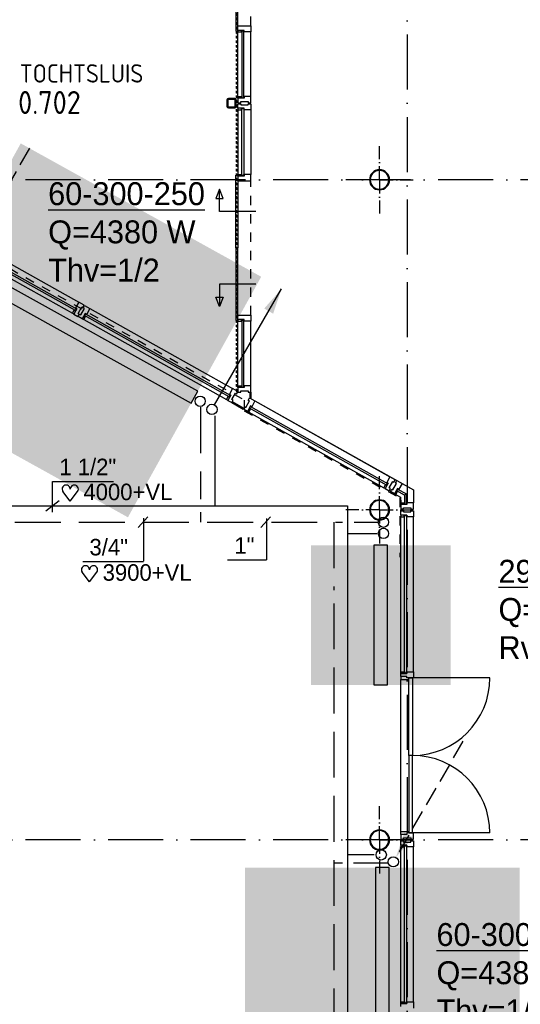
# Model space of a CAD drawing. Extents: x -866131 to -691536, y 173952 to 258052.
# Tile 83 of 160: x -771129 to -765666, y 200628 to 211368. Entities that reach past the tile are written whole.
import ezdxf
from ezdxf.enums import TextEntityAlignment as Align

# ---------------------------------------------------------------- set-up
doc = ezdxf.new("R2010")
doc.units = 0
doc.header["$LTSCALE"] = 100
for name, pattern in [('2322107', [2000, 1000, 1000]), ('2322108', [7, 5, -2]), ('CENTER4', [5, 3.125, -0.625, 0.625, -0.625]), ('DASHDOT', [9, 6, -1.5, 0, -1.5]), ('DOT2', [1.25, 0, -1.25]), ('HIDDEN', [2, 1, -1])]:
    doc.linetypes.add(name, pattern=pattern)
doc.layers.get('0').update_dxf_attribs({"linetype": 'CONTINUOUS'})
for name, color, linetype in [('AL$1----_MAATVOERING', 7, 'CONTINUOUS'), ('AL$2----_STEMPEL', 7, 'CONTINUOUS'), ('AL$7----_STRAMIEN', 1, 'DASHDOT'), ('AL$8----_HULPLIJNEN', 2, 'CONTINUOUS'), ('AL28----_KONSTRUKTIE', 3, 'CONTINUOUS'), ('AL31----_BUITENKOZ', 7, 'CONTINUOUS'), ('AL31----_DRAAIRICHTING', 1, 'CONTINUOUS'), ('ALXA0-CONTOUR', 1, 'CONTINUOUS'), ('ALXOU---_GLAS', 7, 'CONTINUOUS'), ('VOLGNUMMER', 7, 'CONTINUOUS'), ('WI561---', 1, 'CONTINUOUS'), ('WL561---', 4, 'CONTINUOUS'), ('WL561---_AANVOER', 4, 'CONTINUOUS'), ('WL561---_RETOUR', 4, 'CONTINUOUS'), ('WL570---', 3, 'CONTINUOUS'), ('WL570---_RETOUR', 3, 'CONTINUOUS'), ('WL570---_TOEVOER', 3, 'CONTINUOUS'), ('WM561---', 1, 'CONTINUOUS')]:
    doc.layers.add(name, color=color, linetype=linetype)
doc.styles.add('BURO-018', font='BUROFONT.shx', dxfattribs={"height": 180})
doc.styles.add('BURO-025', font='BUROFONT.shx', dxfattribs={"height": 250})
doc.styles.get("Standard").update_dxf_attribs({"font": 'ISOCP'})

# ---------------------------------------------------------------- blocks, each defined once
blk = doc.blocks.new('2322401')
at = {"color": 0, "linetype": 'CONTINUOUS'}
for p, q in [((-0.5, 0.5, 1), (-0.5, 0.5)), ((-0.5, 0.5, 1), (-0.5, -0.5, 1)), ((0.5, 0.5, 1), (-0.5, 0.5, 1)), ((0.5, 0.5), (-0.5, 0.5)), ((-0.5, 0.5), (-0.5, -0.5)), ((0.5, 0.5, 1), (0.5, 0.5)), ((0.5, -0.5, 1), (0.5, 0.5, 1)), ((0.5, -0.5), (0.5, 0.5)), ((-0.5, -0.5, 1), (-0.5, -0.5)), ((-0.5, -0.5, 1), (0.5, -0.5, 1)), ((-0.5, -0.5), (0.5, -0.5)), ((0.5, -0.5, 1), (0.5, -0.5))]:
    blk.add_line(p, q, dxfattribs=at)
blk = doc.blocks.new('CVHATCH4')
at = {"color": 0, "linetype": 'DOT2'}
blk.add_lwpolyline([(-0.5, 0, 1, 1, 0), (0.5, 0, 1, 1, 0)], format="xyseb", dxfattribs=at)
blk = doc.blocks.new('A$C762F268B')
at = {"layer": 'WL561---_RETOUR', "color": 1}
for centre in [(56, 178), (56, 56)]:
    blk.add_circle(centre, 56.2, dxfattribs=at)
blk = doc.blocks.new('A$C308E2E07')
at = {"layer": 'WL561---'}
blk.add_blockref('A$C762F268B', (0, 0), dxfattribs=at)
blk = doc.blocks.new('LDV1107')
at = {"color": 0, "linetype": 'CONTINUOUS'}
blk.add_line((0.25, 0.433), (6.75, 11.691), dxfattribs=at)
blk.add_lwpolyline([(6.75, 11.691, 0, 1, 0), (5.5, 9.526, 1, 1, 0)], format="xyseb", dxfattribs=at)
blk.add_circle((0, 0), 0.5, dxfattribs=at)
blk = doc.blocks.new('CVRINFO2')
at = {"color": 0, "linetype": 'CONTINUOUS', "style": 'BURO-025'}
for tag, p in [('CV_TEXT125', (0, 0)), ('CV_TEXT225', (0, -4.17)), ('CV_TEXT325', (0, -8.33)), ('CV_TEXT425', (0, -12.5))]:
    blk.add_attdef(tag, p, '', height=2.5, dxfattribs=at)
blk = doc.blocks.new('LDV3108')
at = {"color": 0, "linetype": 'CONTINUOUS'}
for p, q in [((6.75, 11.691), (5.813, 10.068)), ((5.438, 9.418), (4.5, 7.794)), ((4.125, 7.145), (3.188, 5.521)), ((2.813, 4.871), (1.875, 3.248)), ((1.5, 2.598), (0.563, 0.974))]:
    blk.add_line(p, q, dxfattribs=at)
blk.add_lwpolyline([(0.25, 0.433, 0, 1, 0), (1.5, 2.598, 1, 1, 0)], format="xyseb", dxfattribs=at)
blk.add_circle((0, 0), 0.5, dxfattribs=at)
blk = doc.blocks.new('HART')
at = {"color": 1}
for q in [(-28.1, 39.5), (51.4, 39.5)]:
    blk.add_line((11.6, -12.9), q, dxfattribs=at)
for centre, start, end in [((-10.5, 52.8), 0, 217.1867), ((33.8, 52.8), 322.8133, 180)]:
    blk.add_arc(centre, 22.1, start, end, dxfattribs=at)

msp = doc.modelspace()

# ---------------------------------------------------------------- linework, layer by layer
at = {"color": 8, "linetype": 'CONTINUOUS'}
for p, q in [((-768866.96, 210492.375), (-768866.96, 210422.375)), ((-768856.96, 210492.375), (-768856.96, 210422.375)), ((-768781.96, 210507.375), (-768851.96, 210507.375)), ((-768781.96, 210497.375), (-768851.96, 210497.375)), ((-768776.96, 210422.375), (-768776.96, 210492.375)), ((-768766.96, 210422.375), (-768766.96, 210492.375)), ((-768851.96, 210417.375), (-768781.96, 210417.375)), ((-768851.96, 210407.375), (-768781.96, 210407.375))]:
    msp.add_line(p, q, dxfattribs=at)
for centre, radius, start, end in [((-768851.96, 210492.375), 15, 90, 180), ((-768851.96, 210492.375), 5, 90, 180), ((-768781.96, 210492.375), 15, 0, 90), ((-768781.96, 210492.375), 5, 0, 90), ((-768851.96, 210422.375), 15, 180, 270), ((-768851.96, 210422.375), 5, 180, 270), ((-768781.96, 210422.375), 5, 270, 0), ((-768781.96, 210422.375), 15, 270, 0)]:
    msp.add_arc(centre, radius, start, end, dxfattribs=at)
at = {"layer": 'AL$1----_MAATVOERING', "color": 8}
msp.add_line((-768620.576, 207241.777), (-766832.826, 206239.411), dxfattribs=at)
at = {"layer": 'AL$2----_STEMPEL', "color": 8}
for p, q in [((-768617.96, 207306.383), (-768617.96, 207240.415)), ((-768607.96, 207306.383), (-768607.96, 207240.415)), ((-768814.803, 207191.313), (-768690.257, 207121.487)), ((-768808.933, 207201.779), (-768684.415, 207131.969)), ((-768617.96, 207240.415), (-768607.96, 207240.415))]:
    msp.add_line(p, q, dxfattribs=at)
at = {"layer": 'AL$7----_STRAMIEN'}
msp.add_line((-766902.826, 252610.366), (-766902.826, 179321.228), dxfattribs=at)
at = {"layer": 'AL$7----_STRAMIEN', "color": 1}
msp.add_line((-765063.621, 202421.228), (-787002.826, 202421.228), dxfattribs=at)
msp.add_lwpolyline([(-765063.621, 209621.228), (-813402.826, 209621.228), (-838048.569, 209621.228)], dxfattribs=at)
at = {"layer": 'AL$8----_HULPLIJNEN', "color": 8, "linetype": 'DASHDOT', "ltscale": 0.25}
for p, q in [((-767202.65, 209621.228), (-767202.65, 209989.071)), ((-767202.65, 209621.228), (-767202.65, 209989.071)), ((-767202.65, 209621.228), (-767202.65, 209989.071)), ((-767202.65, 209621.228), (-767570.493, 209621.228)), ((-767202.65, 209621.228), (-767570.493, 209621.228)), ((-767202.65, 209621.228), (-767570.493, 209621.228)), ((-767202.65, 209621.228), (-767202.65, 209253.384)), ((-767202.65, 209621.228), (-767202.65, 209253.384)), ((-767202.65, 209621.228), (-767202.65, 209253.384)), ((-767202.65, 209621.228), (-766834.806, 209621.228)), ((-767202.65, 209621.228), (-766834.806, 209621.228)), ((-767202.65, 209621.228), (-766834.806, 209621.228)), ((-767202.65, 206021.228), (-767202.65, 206389.071)), ((-767202.65, 206021.228), (-767202.65, 206389.071)), ((-767202.65, 206021.228), (-767202.65, 206389.071)), ((-767202.65, 206021.228), (-767570.493, 206021.228)), ((-767202.65, 206021.228), (-767570.493, 206021.228)), ((-767202.65, 206021.228), (-767570.493, 206021.228)), ((-767202.65, 206021.228), (-767202.65, 205653.384)), ((-767202.65, 206021.228), (-766834.806, 206021.228)), ((-767202.65, 206021.228), (-767202.65, 205653.384)), ((-767202.65, 206021.228), (-766834.806, 206021.228)), ((-767202.65, 206021.228), (-767202.65, 205653.384)), ((-767202.65, 206021.228), (-766834.806, 206021.228)), ((-767202.65, 202421.228), (-767202.65, 202789.071)), ((-767202.65, 202421.228), (-767202.65, 202789.071)), ((-767202.65, 202421.228), (-767570.493, 202421.228)), ((-767202.65, 202421.228), (-767570.493, 202421.228)), ((-767202.65, 202421.228), (-767202.65, 202053.384)), ((-767202.65, 202421.228), (-766834.806, 202421.228)), ((-767202.65, 202421.228), (-767202.65, 202053.384)), ((-767202.65, 202421.228), (-766834.806, 202421.228))]:
    msp.add_line(p, q, dxfattribs=at)
at = {"layer": 'AL28----_KONSTRUKTIE', "color": 8, "linetype": 'HIDDEN', "ltscale": 0.25}
for p, q in [((-768766.96, 213841.366), (-768766.96, 207311.548)), ((-768754.96, 207311.548), (-768754.96, 213841.366)), ((-768766.96, 207311.548), (-768754.96, 207311.548))]:
    msp.add_line(p, q, dxfattribs=at)
at = {"layer": 'AL28----_KONSTRUKTIE', "color": 8}
for centre, radius, start, end in [((-767202.65, 209621.228), 109.55, 0, 180), ((-767202.65, 209621.228), 109.55, 0, 180), ((-767202.65, 209621.228), 109.55, 0, 180), ((-767202.65, 209621.228), 101.55, 0, 180), ((-767202.65, 209621.228), 101.55, 0, 180), ((-767202.65, 209621.228), 101.55, 0, 180), ((-767202.65, 209621.228), 109.55, 180, 0), ((-767202.65, 209621.228), 109.55, 180, 0), ((-767202.65, 209621.228), 109.55, 180, 0), ((-767202.65, 209621.228), 101.55, 180, 0), ((-767202.65, 209621.228), 101.55, 180, 0), ((-767202.65, 209621.228), 101.55, 180, 0), ((-767202.65, 206021.228), 109.55, 0, 180), ((-767202.65, 206021.228), 109.55, 0, 180), ((-767202.65, 206021.228), 109.55, 0, 180), ((-767202.65, 206021.228), 101.55, 0, 180), ((-767202.65, 206021.228), 101.55, 0, 180), ((-767202.65, 206021.228), 101.55, 0, 180), ((-767202.65, 206021.228), 109.55, 180, 0), ((-767202.65, 206021.228), 109.55, 180, 0), ((-767202.65, 206021.228), 109.55, 180, 0), ((-767202.65, 206021.228), 101.55, 180, 0), ((-767202.65, 206021.228), 101.55, 180, 0), ((-767202.65, 206021.228), 101.55, 180, 0), ((-767202.65, 202421.228), 109.55, 0, 180), ((-767202.65, 202421.228), 109.55, 0, 180), ((-767202.65, 202421.228), 101.55, 0, 180), ((-767202.65, 202421.228), 101.55, 0, 180), ((-767202.65, 202421.228), 109.55, 180, 0), ((-767202.65, 202421.228), 109.55, 180, 0), ((-767202.65, 202421.228), 101.55, 180, 0), ((-767202.65, 202421.228), 101.55, 180, 0)]:
    msp.add_arc(centre, radius, start, end, dxfattribs=at)
at = {"layer": 'AL31----_BUITENKOZ', "color": 8, "linetype": 'HIDDEN'}
for p, q in [((-768607.96, 211301.123), (-768607.96, 212766.618)), ((-768607.96, 208146.131), (-768607.96, 209611.627))]:
    msp.add_line(p, q, dxfattribs=at)
at = {"layer": 'AL31----_BUITENKOZ', "color": 8}
for p, q in [((-768771.96, 212033.871), (-768771.96, 211241.123)), ((-768746.96, 211241.123), (-768746.96, 212033.871)), ((-768746.96, 211251.123), (-768746.96, 211301.123)), ((-768746.96, 211301.123), (-768717.46, 211301.123)), ((-768708.96, 211251.123), (-768746.96, 211251.123)), ((-768746.96, 211251.123), (-768746.96, 211234.123)), ((-768679.96, 211251.123), (-768746.96, 211251.123)), ((-768717.46, 211301.123), (-768717.46, 211301.123)), ((-768717.46, 211301.123), (-768637.46, 211301.123)), ((-768708.96, 211234.123), (-768708.96, 211251.123)), ((-768679.96, 211251.123), (-768708.96, 211251.123)), ((-768708.96, 211251.123), (-768708.96, 211234.123)), ((-768704.96, 211234.123), (-768704.96, 211247.123)), ((-768704.96, 211247.123), (-768683.96, 211247.123)), ((-768683.96, 211247.123), (-768683.96, 211234.123)), ((-768679.96, 211234.123), (-768679.96, 211251.123)), ((-768679.96, 211234.123), (-768679.96, 211251.123)), ((-768637.46, 211301.123), (-768637.46, 211301.123)), ((-768637.46, 211301.123), (-768607.96, 211301.123)), ((-768607.96, 211301.123), (-768607.96, 211234.123)), ((-768771.96, 211241.123), (-768746.96, 211241.123)), ((-768746.96, 210528.375), (-768746.96, 211234.123)), ((-768746.96, 211234.123), (-768708.96, 211234.123)), ((-768708.96, 211234.123), (-768704.96, 211234.123)), ((-768683.96, 211234.123), (-768679.96, 211234.123)), ((-768607.96, 211234.123), (-768679.96, 211234.123)), ((-768607.96, 210528.375), (-768607.96, 211234.123)), ((-768746.96, 210511.375), (-768746.96, 210528.375)), ((-768746.96, 210528.375), (-768708.96, 210528.375)), ((-768708.96, 210511.375), (-768746.96, 210511.375)), ((-768679.96, 210511.375), (-768746.96, 210511.375)), ((-768746.96, 210511.375), (-768746.96, 210461.375)), ((-768708.96, 210528.375), (-768708.96, 210511.375)), ((-768708.96, 210528.375), (-768704.96, 210528.375)), ((-768708.96, 210511.375), (-768708.96, 210528.375)), ((-768679.96, 210511.375), (-768708.96, 210511.375)), ((-768704.96, 210528.375), (-768704.96, 210515.375)), ((-768704.96, 210515.375), (-768683.96, 210515.375)), ((-768683.96, 210515.375), (-768683.96, 210528.375)), ((-768683.96, 210528.375), (-768679.96, 210528.375)), ((-768679.96, 210528.375), (-768679.96, 210511.375)), ((-768607.96, 210528.375), (-768679.96, 210528.375)), ((-768679.96, 210528.375), (-768679.96, 210511.375)), ((-768607.96, 210461.375), (-768607.96, 210528.375)), ((-768746.96, 210461.375), (-768717.46, 210461.375)), ((-768746.96, 210401.375), (-768746.96, 210451.375)), ((-768746.96, 210451.375), (-768717.46, 210451.375)), ((-768708.96, 210401.375), (-768746.96, 210401.375)), ((-768746.96, 210401.375), (-768746.96, 210384.375)), ((-768679.96, 210401.375), (-768746.96, 210401.375)), ((-768717.46, 210461.375), (-768717.46, 210475.375)), ((-768717.46, 210475.375), (-768637.46, 210475.375)), ((-768717.46, 210451.375), (-768717.46, 210437.375)), ((-768717.46, 210437.375), (-768637.46, 210437.375)), ((-768708.96, 210384.375), (-768708.96, 210401.375)), ((-768679.96, 210401.375), (-768708.96, 210401.375)), ((-768708.96, 210401.375), (-768708.96, 210384.375)), ((-768704.96, 210384.375), (-768704.96, 210397.375)), ((-768704.96, 210397.375), (-768683.96, 210397.375)), ((-768683.96, 210397.375), (-768683.96, 210384.375)), ((-768679.96, 210384.375), (-768679.96, 210401.375)), ((-768679.96, 210384.375), (-768679.96, 210401.375)), ((-768637.46, 210475.375), (-768637.46, 210461.375)), ((-768637.46, 210461.375), (-768607.96, 210461.375)), ((-768637.46, 210437.375), (-768637.46, 210451.375)), ((-768637.46, 210451.375), (-768607.96, 210451.375)), ((-768607.96, 210451.375), (-768607.96, 210384.375)), ((-768746.96, 210384.375), (-768746.96, 209678.627)), ((-768746.96, 210384.375), (-768708.96, 210384.375)), ((-768708.96, 210384.375), (-768704.96, 210384.375)), ((-768683.96, 210384.375), (-768679.96, 210384.375)), ((-768607.96, 210384.375), (-768679.96, 210384.375)), ((-768607.96, 210384.375), (-768607.96, 209678.627)), ((-768771.96, 208878.879), (-768771.96, 209671.627)), ((-768771.96, 209671.627), (-768746.96, 209671.627)), ((-768746.96, 209661.627), (-768746.96, 209678.627)), ((-768746.96, 209678.627), (-768708.96, 209678.627)), ((-768746.96, 209671.627), (-768746.96, 208878.879)), ((-768708.96, 209661.627), (-768746.96, 209661.627)), ((-768679.96, 209661.627), (-768746.96, 209661.627)), ((-768746.96, 209661.627), (-768746.96, 209611.627)), ((-768708.96, 209678.627), (-768708.96, 209661.627)), ((-768708.96, 209678.627), (-768704.96, 209678.627)), ((-768708.96, 209661.627), (-768708.96, 209678.627)), ((-768679.96, 209661.627), (-768708.96, 209661.627)), ((-768704.96, 209678.627), (-768704.96, 209665.627)), ((-768704.96, 209665.627), (-768683.96, 209665.627)), ((-768683.96, 209665.627), (-768683.96, 209678.627)), ((-768683.96, 209678.627), (-768679.96, 209678.627)), ((-768679.96, 209678.627), (-768679.96, 209661.627)), ((-768607.96, 209678.627), (-768679.96, 209678.627)), ((-768679.96, 209678.627), (-768679.96, 209661.627)), ((-768607.96, 209611.627), (-768607.96, 209678.627)), ((-768746.96, 209611.627), (-768717.46, 209611.627)), ((-768717.46, 209611.627), (-768717.46, 209611.627)), ((-768717.46, 209611.627), (-768637.46, 209611.627)), ((-768637.46, 209611.627), (-768637.46, 209611.627)), ((-768637.46, 209611.627), (-768607.96, 209611.627)), ((-768947.783, 209517.998), (-768987.783, 209417.998)), ((-768947.783, 209275.253), (-768947.783, 209517.998)), ((-768907.783, 209417.998), (-768947.783, 209517.998)), ((-768987.783, 209417.998), (-768907.783, 209417.998)), ((-772180.953, 209237.7), (-770484.08, 208286.26)), ((-768553.47, 209275.253), (-768947.783, 209275.253)), ((-772180.953, 209150.566), (-770509.922, 208213.616)), ((-770520.196, 208195.301), (-772180.953, 209126.49)), ((-772180.953, 209078.341), (-770552.081, 208165.03)), ((-768746.96, 208878.879), (-768771.96, 208878.879)), ((-768746.96, 208878.879), (-768771.96, 208878.879)), ((-768771.96, 208878.879), (-768771.96, 208086.131)), ((-768746.96, 208086.131), (-768746.96, 208878.879)), ((-768553.47, 208482.505), (-768947.783, 208482.505)), ((-768947.783, 208482.505), (-768947.783, 208239.76)), ((-770484.08, 208286.26), (-770519.304, 208223.465)), ((-770425.645, 208253.482), (-770484.08, 208286.26)), ((-770440.077, 208227.754), (-770425.645, 208253.482)), ((-770435.698, 208225.319), (-770421.275, 208251.053)), ((-770421.275, 208251.053), (-770362.829, 208218.295)), ((-768947.783, 208239.76), (-768987.783, 208339.76)), ((-768987.783, 208339.76), (-768907.783, 208339.76)), ((-768907.783, 208339.76), (-768947.783, 208239.76)), ((-770552.081, 208165.03), (-770533.491, 208198.172)), ((-770537.255, 208156.713), (-770552.081, 208165.03)), ((-770504.477, 208215.148), (-770537.255, 208156.713)), ((-770518.664, 208189.856), (-770537.255, 208156.713)), ((-770537.255, 208156.713), (-770493.647, 208132.252)), ((-770533.491, 208198.172), (-770531.534, 208201.661)), ((-770533.491, 208198.172), (-770518.664, 208189.856)), ((-770518.664, 208189.856), (-770533.491, 208198.172)), ((-770531.534, 208201.661), (-770520.196, 208195.301)), ((-770521.26, 208219.976), (-770519.304, 208223.465)), ((-770509.922, 208213.616), (-770521.26, 208219.976)), ((-770509.922, 208213.616), (-770520.196, 208195.301)), ((-770520.196, 208195.301), (-770509.922, 208213.616)), ((-770519.304, 208223.465), (-770504.477, 208215.148)), ((-770519.304, 208223.465), (-770504.477, 208215.148)), ((-770504.477, 208215.148), (-770518.664, 208189.856)), ((-770493.647, 208132.252), (-770479.215, 208157.981)), ((-770491.425, 208164.83), (-770452.287, 208234.603)), ((-770479.215, 208157.981), (-770491.425, 208164.83)), ((-770489.236, 208129.8), (-770474.812, 208155.533)), ((-770445.619, 208105.353), (-770489.236, 208129.8)), ((-770474.812, 208155.533), (-770462.6, 208148.688)), ((-770462.6, 208148.688), (-770423.486, 208218.474)), ((-770452.287, 208234.603), (-770440.077, 208227.754)), ((-770412.861, 208163.799), (-770445.619, 208105.353)), ((-770427.04, 208138.502), (-770445.619, 208105.353)), ((-770423.486, 208218.474), (-770435.698, 208225.319)), ((-770430.79, 208097.042), (-770412.211, 208130.19)), ((-770412.861, 208163.799), (-770427.04, 208138.502)), ((-770412.211, 208130.19), (-770427.04, 208138.502)), ((-770427.04, 208138.502), (-770412.211, 208130.19)), ((-770421.595, 208140.035), (-770411.328, 208158.354)), ((-770421.595, 208140.035), (-770411.328, 208158.354)), ((-768841.511, 207254.08), (-770421.595, 208140.035)), ((-770410.255, 208133.679), (-770421.595, 208140.035)), ((-770398.032, 208155.487), (-770412.861, 208163.799)), ((-770398.032, 208155.487), (-770412.861, 208163.799)), ((-770412.211, 208130.19), (-770410.255, 208133.679)), ((-770411.328, 208158.354), (-768831.237, 207272.395)), ((-770411.328, 208158.354), (-770399.987, 208151.998)), ((-770399.987, 208151.998), (-770398.032, 208155.487)), ((-770362.829, 208218.295), (-770398.032, 208155.487)), ((-770362.829, 208218.295), (-768805.394, 207345.039)), ((-768746.96, 208096.131), (-768746.96, 208146.131)), ((-768746.96, 208146.131), (-768717.46, 208146.131)), ((-768717.46, 208146.131), (-768717.46, 208146.131)), ((-768717.46, 208146.131), (-768637.46, 208146.131)), ((-768637.46, 208146.131), (-768637.46, 208146.131)), ((-768637.46, 208146.131), (-768607.96, 208146.131)), ((-768607.96, 208146.131), (-768607.96, 208079.131)), ((-770445.619, 208105.353), (-770430.79, 208097.042)), ((-770430.79, 208097.042), (-768873.396, 207223.809)), ((-768771.96, 208086.131), (-768746.96, 208086.131)), ((-768708.96, 208096.131), (-768746.96, 208096.131)), ((-768746.96, 208096.131), (-768746.96, 208079.131)), ((-768679.96, 208096.131), (-768746.96, 208096.131)), ((-768746.96, 207373.383), (-768746.96, 208079.131)), ((-768746.96, 208079.131), (-768708.96, 208079.131)), ((-768708.96, 208079.131), (-768708.96, 208096.131)), ((-768679.96, 208096.131), (-768708.96, 208096.131)), ((-768708.96, 208096.131), (-768708.96, 208079.131)), ((-768708.96, 208079.131), (-768704.96, 208079.131)), ((-768704.96, 208079.131), (-768704.96, 208092.131)), ((-768704.96, 208092.131), (-768683.96, 208092.131)), ((-768683.96, 208092.131), (-768683.96, 208079.131)), ((-768683.96, 208079.131), (-768679.96, 208079.131)), ((-768679.96, 208079.131), (-768679.96, 208096.131)), ((-768679.96, 208079.131), (-768679.96, 208096.131)), ((-768607.96, 208079.131), (-768679.96, 208079.131)), ((-768607.96, 207373.383), (-768607.96, 208079.131)), ((-768825.792, 207273.927), (-768858.57, 207215.492)), ((-768842.575, 207278.755), (-768840.618, 207282.243)), ((-768831.237, 207272.395), (-768842.575, 207278.755)), ((-768831.237, 207272.395), (-768841.511, 207254.08)), ((-768841.511, 207254.08), (-768831.237, 207272.395)), ((-768805.394, 207345.039), (-768840.618, 207282.243)), ((-768840.618, 207282.243), (-768825.792, 207273.927)), ((-768840.618, 207282.243), (-768825.792, 207273.927)), ((-768825.792, 207273.927), (-768839.979, 207248.634)), ((-768812.74, 207223.609), (-768773.602, 207293.381)), ((-768746.96, 207312.261), (-768805.394, 207345.039)), ((-768773.602, 207293.381), (-768761.392, 207286.532)), ((-768761.392, 207286.532), (-768746.96, 207312.261)), ((-768746.96, 207356.383), (-768746.96, 207373.383)), ((-768746.96, 207373.383), (-768708.96, 207373.383)), ((-768708.96, 207356.383), (-768746.96, 207356.383)), ((-768679.96, 207356.383), (-768746.96, 207356.383)), ((-768746.96, 207356.383), (-768746.96, 207306.383)), ((-768746.96, 207306.383), (-768717.46, 207306.383)), ((-768717.46, 207306.383), (-768717.46, 207320.383)), ((-768717.46, 207320.383), (-768637.46, 207320.383)), ((-768708.96, 207373.383), (-768708.96, 207356.383)), ((-768708.96, 207373.383), (-768704.96, 207373.383)), ((-768708.96, 207356.383), (-768708.96, 207373.383)), ((-768679.96, 207356.383), (-768708.96, 207356.383)), ((-768704.96, 207373.383), (-768704.96, 207360.383)), ((-768704.96, 207360.383), (-768683.96, 207360.383)), ((-768683.96, 207360.383), (-768683.96, 207373.383)), ((-768683.96, 207373.383), (-768679.96, 207373.383)), ((-768679.96, 207373.383), (-768679.96, 207356.383)), ((-768607.96, 207373.383), (-768679.96, 207373.383)), ((-768679.96, 207373.383), (-768679.96, 207356.383)), ((-768637.46, 207320.383), (-768637.46, 207306.383)), ((-768637.46, 207306.383), (-768607.96, 207306.383)), ((-768607.96, 207306.383), (-768607.96, 207373.383)), ((-768873.396, 207223.809), (-768854.806, 207256.951)), ((-768858.57, 207215.492), (-768873.396, 207223.809)), ((-768839.979, 207248.634), (-768858.57, 207215.492)), ((-768858.57, 207215.492), (-768814.962, 207191.031)), ((-768854.806, 207256.951), (-768852.849, 207260.44)), ((-768854.806, 207256.951), (-768839.979, 207248.634)), ((-768839.979, 207248.634), (-768854.806, 207256.951)), ((-768852.849, 207260.44), (-768841.511, 207254.08)), ((-768814.962, 207191.031), (-768800.53, 207216.76)), ((-768800.53, 207216.76), (-768812.74, 207223.609)), ((-768661.901, 207139.413), (-768622.787, 207209.199)), ((-768635, 207216.044), (-768620.576, 207241.777)), ((-768622.787, 207209.199), (-768635, 207216.044)), ((-768620.576, 207241.777), (-768562.13, 207209.019)), ((-768562.13, 207209.019), (-768597.333, 207146.212)), ((-768562.13, 207209.019), (-767089.034, 206383.042)), ((-768688.537, 207120.524), (-768674.114, 207146.258)), ((-768644.921, 207096.078), (-768688.537, 207120.524)), ((-768674.114, 207146.258), (-768661.901, 207139.413)), ((-768612.163, 207154.524), (-768644.921, 207096.078)), ((-768626.342, 207129.226), (-768644.921, 207096.078)), ((-768644.921, 207096.078), (-768630.091, 207087.766)), ((-768630.091, 207087.766), (-768611.512, 207120.914)), ((-768630.091, 207087.766), (-767157.036, 206261.811)), ((-768612.163, 207154.524), (-768626.342, 207129.226)), ((-768611.512, 207120.914), (-768626.342, 207129.226)), ((-768626.342, 207129.226), (-768611.512, 207120.914)), ((-768620.897, 207130.76), (-768610.629, 207149.079)), ((-768620.897, 207130.76), (-768610.629, 207149.079)), ((-767125.15, 206292.082), (-768620.897, 207130.76)), ((-768609.556, 207124.404), (-768620.897, 207130.76)), ((-768597.333, 207146.212), (-768612.163, 207154.524)), ((-768597.333, 207146.212), (-768612.163, 207154.524)), ((-768611.512, 207120.914), (-768609.556, 207124.404)), ((-768610.629, 207149.079), (-767114.877, 206310.398)), ((-768610.629, 207149.079), (-768599.289, 207142.723)), ((-768599.289, 207142.723), (-768597.333, 207146.212)), ((-767109.431, 206311.929), (-767142.209, 206253.495)), ((-767126.215, 206316.757), (-767124.258, 206320.246)), ((-767114.877, 206310.398), (-767126.215, 206316.757)), ((-767114.877, 206310.398), (-767125.15, 206292.082)), ((-767125.15, 206292.082), (-767114.877, 206310.398)), ((-767089.034, 206383.042), (-767124.258, 206320.246)), ((-767124.258, 206320.246), (-767109.431, 206311.929)), ((-767124.258, 206320.246), (-767109.431, 206311.929)), ((-767109.431, 206311.929), (-767123.619, 206286.637)), ((-767096.379, 206261.611), (-767057.242, 206331.384)), ((-767030.599, 206350.264), (-767089.034, 206383.042)), ((-767057.242, 206331.384), (-767045.031, 206324.535)), ((-767056.244, 206239.107), (-767017.13, 206308.893)), ((-767045.031, 206324.535), (-767030.599, 206350.264)), ((-767029.343, 206315.738), (-767014.919, 206341.472)), ((-767017.13, 206308.893), (-767029.343, 206315.738)), ((-767014.919, 206341.472), (-766956.474, 206308.714)), ((-766956.474, 206308.714), (-766991.676, 206245.906)), ((-766956.474, 206308.714), (-766832.826, 206239.411)), ((-767157.036, 206261.811), (-767138.445, 206294.953)), ((-767142.209, 206253.495), (-767157.036, 206261.811)), ((-767123.619, 206286.637), (-767142.209, 206253.495)), ((-767142.209, 206253.495), (-767098.601, 206229.034)), ((-767138.445, 206294.953), (-767136.489, 206298.442)), ((-767138.445, 206294.953), (-767123.619, 206286.637)), ((-767123.619, 206286.637), (-767138.445, 206294.953)), ((-767136.489, 206298.442), (-767125.15, 206292.082)), ((-767098.601, 206229.034), (-767084.169, 206254.762)), ((-767084.169, 206254.762), (-767096.379, 206261.611)), ((-767082.88, 206220.219), (-767068.457, 206245.952)), ((-767039.264, 206195.772), (-767082.88, 206220.219)), ((-767068.457, 206245.952), (-767056.244, 206239.107)), ((-767006.506, 206254.218), (-767039.264, 206195.772)), ((-767020.685, 206228.921), (-767039.264, 206195.772)), ((-767024.435, 206187.461), (-767005.855, 206220.609)), ((-767006.506, 206254.218), (-767020.685, 206228.921)), ((-767005.855, 206220.609), (-767020.685, 206228.921)), ((-767020.685, 206228.921), (-767005.855, 206220.609)), ((-767015.24, 206230.454), (-767004.972, 206248.773)), ((-767003.9, 206224.098), (-767015.24, 206230.454)), ((-766991.676, 206245.906), (-767006.506, 206254.218)), ((-766991.676, 206245.906), (-767006.506, 206254.218)), ((-767005.855, 206220.609), (-767003.9, 206224.098)), ((-767004.972, 206248.773), (-766993.632, 206242.417)), ((-766993.632, 206242.417), (-766991.676, 206245.906)), ((-766832.826, 206239.411), (-766832.826, 206097.368)), ((-767039.264, 206195.772), (-767024.435, 206187.461)), ((-767024.435, 206187.461), (-766972.032, 206158.184)), ((-766972.032, 206158.184), (-766971.826, 206098.023)), ((-766971.906, 206081.023), (-766971.826, 206098.023)), ((-766971.826, 206098.023), (-766933.509, 206097.844)), ((-766933.509, 206097.844), (-766933.589, 206080.844)), ((-766933.589, 206080.844), (-766933.509, 206097.844)), ((-766933.509, 206097.844), (-766929.509, 206097.825)), ((-766929.509, 206097.825), (-766929.571, 206084.825)), ((-766908.571, 206084.726), (-766908.509, 206097.726)), ((-766908.509, 206097.726), (-766904.51, 206097.707)), ((-766904.51, 206097.707), (-766904.59, 206080.707)), ((-766904.51, 206097.707), (-766904.59, 206080.707)), ((-766832.826, 206097.368), (-766904.51, 206097.707)), ((-766832.826, 206030.369), (-766832.826, 206097.368)), ((-766933.589, 206080.844), (-766971.906, 206081.023)), ((-766904.59, 206080.707), (-766971.906, 206081.023)), ((-766971.906, 206081.023), (-766971.825, 206031.024)), ((-766971.826, 205962.366), (-766971.826, 206012.366)), ((-766971.826, 206012.366), (-766942.326, 206012.366)), ((-766971.825, 206031.024), (-766942.325, 206030.885)), ((-766942.326, 206012.366), (-766942.326, 205998.366)), ((-766942.326, 205998.366), (-766862.326, 205998.366)), ((-766942.325, 206030.885), (-766942.259, 206044.885)), ((-766942.259, 206044.885), (-766862.26, 206044.508)), ((-766904.59, 206080.707), (-766933.589, 206080.844)), ((-766929.571, 206084.825), (-766908.571, 206084.726)), ((-766862.26, 206044.508), (-766862.326, 206030.508)), ((-766862.326, 206030.508), (-766832.826, 206030.369)), ((-766862.326, 205998.366), (-766862.326, 206012.366)), ((-766862.326, 206012.366), (-766832.826, 206012.366)), ((-766832.826, 206012.366), (-766832.826, 205945.366)), ((-766933.826, 205962.366), (-766971.826, 205962.366)), ((-766971.826, 205962.366), (-766971.826, 205945.366)), ((-766904.826, 205962.366), (-766971.826, 205962.366)), ((-766971.826, 204254.866), (-766971.826, 205945.366)), ((-766971.826, 205945.366), (-766933.826, 205945.366)), ((-766933.826, 205945.366), (-766933.826, 205962.366)), ((-766904.826, 205962.366), (-766933.826, 205962.366)), ((-766933.826, 205962.366), (-766933.826, 205945.366)), ((-766933.826, 205945.366), (-766929.826, 205945.366)), ((-766929.826, 205945.366), (-766929.826, 205958.366)), ((-766929.826, 205958.366), (-766908.826, 205958.366)), ((-766908.826, 205958.366), (-766908.826, 205945.366)), ((-766908.826, 205945.366), (-766904.826, 205945.366)), ((-766904.826, 205945.366), (-766904.826, 205962.366)), ((-766904.826, 205945.366), (-766904.826, 205962.366)), ((-766832.826, 205945.366), (-766904.826, 205945.366)), ((-766832.826, 204254.866), (-766832.826, 205945.366)), ((-766971.826, 204237.866), (-766971.826, 204254.866)), ((-766971.826, 204254.866), (-766933.826, 204254.866)), ((-766971.826, 204204.866), (-766971.826, 204237.866)), ((-766971.826, 204237.866), (-766904.826, 204237.866)), ((-766933.826, 204237.866), (-766971.826, 204237.866)), ((-766971.826, 204204.866), (-766971.826, 204170.866)), ((-766904.826, 204204.866), (-766971.826, 204204.866)), ((-766904.826, 204204.866), (-766971.826, 204204.866)), ((-766971.826, 202514.366), (-766971.826, 204170.866)), ((-766971.826, 204170.866), (-766883.826, 204170.866)), ((-766933.826, 204254.866), (-766929.826, 204254.866)), ((-766933.826, 204237.866), (-766933.826, 204254.866)), ((-766933.826, 204254.866), (-766933.826, 204237.866)), ((-766904.826, 204237.866), (-766933.826, 204237.866)), ((-766929.826, 204254.866), (-766929.826, 204241.866)), ((-766929.826, 204241.866), (-766908.826, 204241.866)), ((-766908.826, 204241.866), (-766908.826, 204254.866)), ((-766908.826, 204254.866), (-766904.826, 204254.866)), ((-766904.826, 204237.866), (-766904.826, 204254.866)), ((-766904.826, 204254.866), (-766832.826, 204254.866)), ((-766904.826, 204254.866), (-766904.826, 204237.866)), ((-766904.826, 204187.866), (-766904.826, 204204.866)), ((-766904.826, 204187.866), (-766904.826, 204204.866)), ((-766883.826, 204187.866), (-766904.826, 204187.866)), ((-766832.826, 204187.866), (-766904.826, 204187.866)), ((-766883.826, 204187.866), (-766843.826, 204187.866)), ((-766883.826, 203342.616), (-766883.826, 204187.866)), ((-766883.826, 204170.866), (-766883.826, 204187.866)), ((-766843.826, 204187.866), (-766843.826, 203342.616)), ((-766832.826, 204254.866), (-766832.826, 204187.866)), ((-766843.826, 203342.616), (-766883.826, 203342.616)), ((-766883.826, 203342.616), (-766883.826, 202497.366)), ((-766843.826, 203342.616), (-766883.826, 203342.616)), ((-766843.826, 202497.366), (-766843.826, 203342.616)), ((-766971.826, 202480.366), (-766971.826, 202514.366)), ((-766971.826, 202514.366), (-766883.826, 202514.366)), ((-766904.826, 202480.366), (-766971.826, 202480.366)), ((-766904.826, 202480.366), (-766971.826, 202480.366)), ((-766971.826, 202480.366), (-766971.826, 202430.366)), ((-766942.326, 202430.366), (-766942.326, 202444.366)), ((-766942.326, 202444.366), (-766862.326, 202444.366)), ((-766883.826, 202497.366), (-766904.826, 202497.366)), ((-766904.826, 202497.366), (-766904.826, 202480.366)), ((-766904.826, 202497.366), (-766904.826, 202480.366)), ((-766832.826, 202497.366), (-766904.826, 202497.366)), ((-766883.826, 202514.366), (-766883.826, 202497.366)), ((-766883.826, 202497.366), (-766843.826, 202497.366)), ((-766862.326, 202444.366), (-766862.326, 202430.366)), ((-766832.826, 202430.366), (-766832.826, 202497.366)), ((-766971.826, 202430.366), (-766942.326, 202430.366)), ((-766971.826, 202362.366), (-766971.826, 202412.366)), ((-766971.826, 202412.366), (-766942.326, 202412.366)), ((-766933.826, 202362.366), (-766971.826, 202362.366)), ((-766971.826, 202362.366), (-766971.826, 202345.366)), ((-766904.826, 202362.366), (-766971.826, 202362.366)), ((-766971.826, 200654.866), (-766971.826, 202345.366)), ((-766971.826, 202345.366), (-766933.826, 202345.366)), ((-766942.326, 202412.366), (-766942.326, 202398.366)), ((-766942.326, 202398.366), (-766862.326, 202398.366)), ((-766933.826, 202345.366), (-766933.826, 202362.366)), ((-766904.826, 202362.366), (-766933.826, 202362.366)), ((-766933.826, 202362.366), (-766933.826, 202345.366)), ((-766933.826, 202345.366), (-766929.826, 202345.366)), ((-766929.826, 202345.366), (-766929.826, 202358.366)), ((-766929.826, 202358.366), (-766908.826, 202358.366)), ((-766908.826, 202358.366), (-766908.826, 202345.366)), ((-766908.826, 202345.366), (-766904.826, 202345.366)), ((-766904.826, 202345.366), (-766904.826, 202362.366)), ((-766904.826, 202345.366), (-766904.826, 202362.366)), ((-766832.826, 202345.366), (-766904.826, 202345.366)), ((-766862.326, 202430.366), (-766832.826, 202430.366)), ((-766862.326, 202398.366), (-766862.326, 202412.366)), ((-766862.326, 202412.366), (-766832.826, 202412.366)), ((-766832.826, 202412.366), (-766832.826, 202345.366)), ((-766832.826, 200654.866), (-766832.826, 202345.366)), ((-766971.826, 200637.866), (-766971.826, 200654.866)), ((-766971.826, 200654.866), (-766933.826, 200654.866)), ((-766971.826, 200604.866), (-766971.826, 200637.866)), ((-766971.826, 200637.866), (-766904.826, 200637.866)), ((-766933.826, 200637.866), (-766971.826, 200637.866)), ((-766933.826, 200654.866), (-766929.826, 200654.866)), ((-766933.826, 200637.866), (-766933.826, 200654.866)), ((-766933.826, 200654.866), (-766933.826, 200637.866)), ((-766904.826, 200637.866), (-766933.826, 200637.866)), ((-766929.826, 200654.866), (-766929.826, 200641.866)), ((-766929.826, 200641.866), (-766908.826, 200641.866)), ((-766908.826, 200641.866), (-766908.826, 200654.866)), ((-766908.826, 200654.866), (-766904.826, 200654.866)), ((-766904.826, 200637.866), (-766904.826, 200654.866)), ((-766904.826, 200654.866), (-766832.826, 200654.866)), ((-766904.826, 200654.866), (-766904.826, 200637.866)), ((-766832.826, 200654.866), (-766832.826, 200587.866))]:
    msp.add_line(p, q, dxfattribs=at)
at = {"layer": 'AL31----_DRAAIRICHTING', "color": 8}
for p, q in [((-765998.576, 204187.866), (-766843.826, 204187.866)), ((-766843.826, 204187.866), (-766843.826, 203342.616)), ((-766843.826, 202497.366), (-766843.826, 203342.616)), ((-765998.576, 202497.366), (-766843.826, 202497.366))]:
    msp.add_line(p, q, dxfattribs=at)
for centre, start, end in [((-766843.826, 204187.866), 270, 360), ((-766843.826, 202497.366), 0, 90)]:
    msp.add_arc(centre, 845.25, start, end, dxfattribs=at)
at = {"layer": 'ALXA0-CONTOUR', "color": 8, "linetype": 'HIDDEN'}
for p, q in [((-772281.384, 209240.094), (-768677.96, 207219.689)), ((-768677.96, 207219.689), (-768677.96, 207101.983)), ((-768677.96, 207101.983), (-766982.032, 206151.1)), ((-766982.032, 206151.1), (-766982.032, 205504.275))]:
    msp.add_line(p, q, dxfattribs=at)
at = {"layer": 'ALXOU---_GLAS', "color": 8}
for p, q in [((-768683.96, 211247.123), (-768704.96, 211247.123)), ((-768704.96, 211247.123), (-768704.96, 210515.375)), ((-768683.96, 210515.375), (-768683.96, 211247.123)), ((-768704.96, 210515.375), (-768683.96, 210515.375)), ((-768704.96, 209665.627), (-768704.96, 210397.375)), ((-768704.96, 210397.375), (-768683.96, 210397.375)), ((-768683.96, 210397.375), (-768683.96, 209665.627)), ((-768683.96, 209665.627), (-768704.96, 209665.627)), ((-768683.96, 208092.131), (-768704.96, 208092.131)), ((-768704.96, 208092.131), (-768704.96, 207360.383)), ((-768683.96, 207360.383), (-768683.96, 208092.131)), ((-768704.96, 207360.383), (-768683.96, 207360.383)), ((-767015.24, 206230.454), (-767004.972, 206248.773)), ((-766929.826, 206182.678), (-767015.24, 206230.454)), ((-767004.972, 206248.773), (-766908.79, 206194.982)), ((-766908.79, 206194.982), (-766929.826, 206182.678)), ((-766908.826, 206194.961), (-766929.826, 206182.678)), ((-766929.826, 206182.678), (-766929.571, 206084.825)), ((-766908.571, 206084.726), (-766908.826, 206194.961)), ((-766929.571, 206084.825), (-766908.571, 206084.726)), ((-766929.826, 204241.866), (-766929.826, 205958.366)), ((-766929.826, 205958.366), (-766908.826, 205958.366)), ((-766908.826, 205958.366), (-766908.826, 204241.866)), ((-766908.826, 204241.866), (-766929.826, 204241.866)), ((-766929.826, 200641.866), (-766929.826, 202358.366)), ((-766929.826, 202358.366), (-766908.826, 202358.366)), ((-766908.826, 202358.366), (-766908.826, 200641.866)), ((-766908.826, 200641.866), (-766929.826, 200641.866))]:
    msp.add_line(p, q, dxfattribs=at)
at = {"layer": 'WL561---_AANVOER', "linetype": '2322107'}
for p, q in [((-769001.244, 207048.751), (-769001.244, 206067.028)), ((-774829.051, 206067.028), (-767550.489, 206067.028)), ((-767550.489, 206067.028), (-767550.489, 199223.033)), ((-767550.489, 205764.776), (-767230.682, 205764.776))]:
    msp.add_line(p, q, dxfattribs=at)
at = {"layer": 'WL561---_RETOUR', "linetype": '2322108'}
for p, q in [((-769157.583, 207139.916), (-769157.583, 206139.013)), ((-769157.583, 205995.69), (-769157.583, 205886.345)), ((-774681.847, 205886.345), (-767604.994, 205886.345)), ((-767700.489, 205886.345), (-767700.489, 205144.976)), ((-767478.471, 205886.345), (-767225.427, 205886.345)), ((-767700.489, 205001.896), (-767700.489, 198600.36)), ((-767261.898, 202258.38), (-767552.995, 202258.38)), ((-767606.672, 202166.511), (-767700.489, 202166.511)), ((-767105.024, 202166.511), (-767488.368, 202166.511))]:
    msp.add_line(p, q, dxfattribs=at)
at = {"layer": 'WL561---_RETOUR', "color": 1}
for centre in [(-769159.665, 207205.918), (-767184.356, 202258.38)]:
    msp.add_circle(centre, 56.25, dxfattribs=at)
at = {"layer": 'WL570---', "color": 1}
for p, q in [((-770770.522, 205997.476), (-770770.522, 206332.509)), ((-770770.522, 206332.509), (-770106.032, 206332.509)), ((-770843.199, 206009.679), (-770697.845, 206124.377)), ((-770441.562, 205457.672), (-769777.073, 205457.672)), ((-768860.788, 205475.622), (-768437.697, 205475.622))]:
    msp.add_line(p, q, dxfattribs=at)
at = {"layer": 'WM561---'}
for p, q in [((-769837.689, 205829.855), (-769730.586, 205944.552)), ((-769776.487, 205929.259), (-769776.487, 205462.823)), ((-768498.899, 205829.071), (-768391.796, 205943.768)), ((-768437.697, 205928.475), (-768437.697, 205475.622))]:
    msp.add_line(p, q, dxfattribs=at)

# ---------------------------------------------------------------- block references
at = {"layer": 'WI561---'}
ref = msp.add_blockref('CVRINFO2', (-770818.088, 209344.954, 120), dxfattribs=dict(at, xscale=100, yscale=100, zscale=100))
ref.add_attrib('CV_TEXT125', '%%u60-300-250', (-770818.088, 209344.954, 120), dxfattribs={"layer": '0', "color": 2, "linetype": 'CONTINUOUS', "height": 250, "style": 'BURO-025'})
ref.add_attrib('CV_TEXT225', 'Q=4380 W', (-770818.088, 208928.287, 120), dxfattribs={"layer": '0', "color": 2, "linetype": 'CONTINUOUS', "height": 250, "style": 'BURO-025'})
ref.add_attrib('CV_TEXT325', 'Thv=1/2', (-770818.088, 208511.621, 120), dxfattribs={"layer": '0', "color": 2, "linetype": 'CONTINUOUS', "height": 250, "style": 'BURO-025'})
ref = msp.add_blockref('CVRINFO2', (-765904.589, 205226.674, 120), dxfattribs=dict(at, xscale=100, yscale=100, zscale=100))
ref.add_attrib('CV_TEXT125', '%%u29-300-250', (-765904.589, 205226.674, 120), dxfattribs={"layer": '0', "color": 2, "linetype": 'CONTINUOUS', "height": 250, "style": 'BURO-025'})
ref.add_attrib('CV_TEXT225', 'Q=2117 W', (-765904.589, 204810.008, 120), dxfattribs={"layer": '0', "color": 2, "linetype": 'CONTINUOUS', "height": 250, "style": 'BURO-025'})
ref.add_attrib('CV_TEXT325', 'Rv=1/2', (-765904.589, 204393.341, 120), dxfattribs={"layer": '0', "color": 2, "linetype": 'CONTINUOUS', "height": 250, "style": 'BURO-025'})
ref = msp.add_blockref('CVRINFO2', (-766580.895, 201264.403, 120), dxfattribs=dict(at, xscale=100, yscale=100, zscale=100))
ref.add_attrib('CV_TEXT125', '%%u60-300-250', (-766580.895, 201264.403, 120), dxfattribs={"layer": '0', "color": 2, "linetype": 'CONTINUOUS', "height": 250, "style": 'BURO-025'})
ref.add_attrib('CV_TEXT225', 'Q=4380 W', (-766580.895, 200847.736, 120), dxfattribs={"layer": '0', "color": 2, "linetype": 'CONTINUOUS', "height": 250, "style": 'BURO-025'})
ref.add_attrib('CV_TEXT325', 'Thv=1/2', (-766580.895, 200431.069, 120), dxfattribs={"layer": '0', "color": 2, "linetype": 'CONTINUOUS', "height": 250, "style": 'BURO-025'})
at = {"layer": 'WL561---', "yscale": 150}
for name, p, xscale, zscale, rotation in [('CVHATCH4', (-770532.782, 207979.382, 120), 3000, 3000, 331), ('2322401', (-770532.782, 207979.382, 120), 3000, 900, 331), ('CVHATCH4', (-767188.847, 204874.017, 120), 1524, 1524, 269.9999999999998), ('2322401', (-767188.847, 204874.017, 120), 1524, 300, 269.9999999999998), ('CVHATCH4', (-767171.826, 200619.637, 120), 3000, 3000, 270), ('2322401', (-767171.826, 200619.637, 120), 3000, 900, 270)]:
    msp.add_blockref(name, p, dxfattribs=dict(at, xscale=xscale, zscale=zscale, rotation=rotation))
at = {"layer": 'WL561---', "rotation": 180}
msp.add_blockref('A$C308E2E07', (-767103.987, 205942.595), dxfattribs=at)
at = {"layer": 'WL561---_AANVOER', "color": 2, "xscale": 112.5, "yscale": 112.5, "zscale": 112.5}
msp.add_blockref('LDV1107', (-769030.813, 207117.5), dxfattribs=at)
at = {"layer": 'WL561---_RETOUR', "color": 2, "xscale": 112.5, "yscale": 112.5, "zscale": 112.5}
for p in [(-771780.42, 208653.022), (-767052.166, 202182.49)]:
    msp.add_blockref('LDV3108', p, dxfattribs=at)
at = {"layer": 'WL570---_RETOUR', "xscale": 2, "yscale": 2, "zscale": 2}
for p in [(-770600.548, 206141.85), (-770390.422, 205262.68)]:
    msp.add_blockref('HART', p, dxfattribs=at)

# ---------------------------------------------------------------- texts
at = {"layer": 'VOLGNUMMER', "color": 252, "linetype": 'BYBLOCK'}
msp.add_attdef('0.702', text='0.102', height=250, dxfattribs=at).set_placement((-770804.062, 210464.557), align=Align.MIDDLE_CENTER)
at = {"layer": 'WL570---', "color": 1, "style": 'BURO-018'}
for s, p in [('1 1/2"', (-770696.274, 206399.625)), ('3/4"', (-770367.315, 205524.789)), ('1"', (-768786.541, 205542.738))]:
    msp.add_text(s, height=180, dxfattribs=at).set_placement(p)
at = {"layer": 'WL570---_RETOUR', "color": 1, "style": 'BURO-018'}
for s, p in [('4000+VL', (-770433.628, 206127.345)), ('3900+VL', (-770223.501, 205248.175))]:
    msp.add_text(s, height=180, dxfattribs=at).set_placement(p)
at = {"layer": 'WL570---_TOEVOER', "color": 252, "linetype": 'CENTER4'}
msp.add_text('TOCHTSLUIS', height=200, dxfattribs=at).set_placement((-771128.215, 210681.714))

doc.saveas('drawing.dxf')
